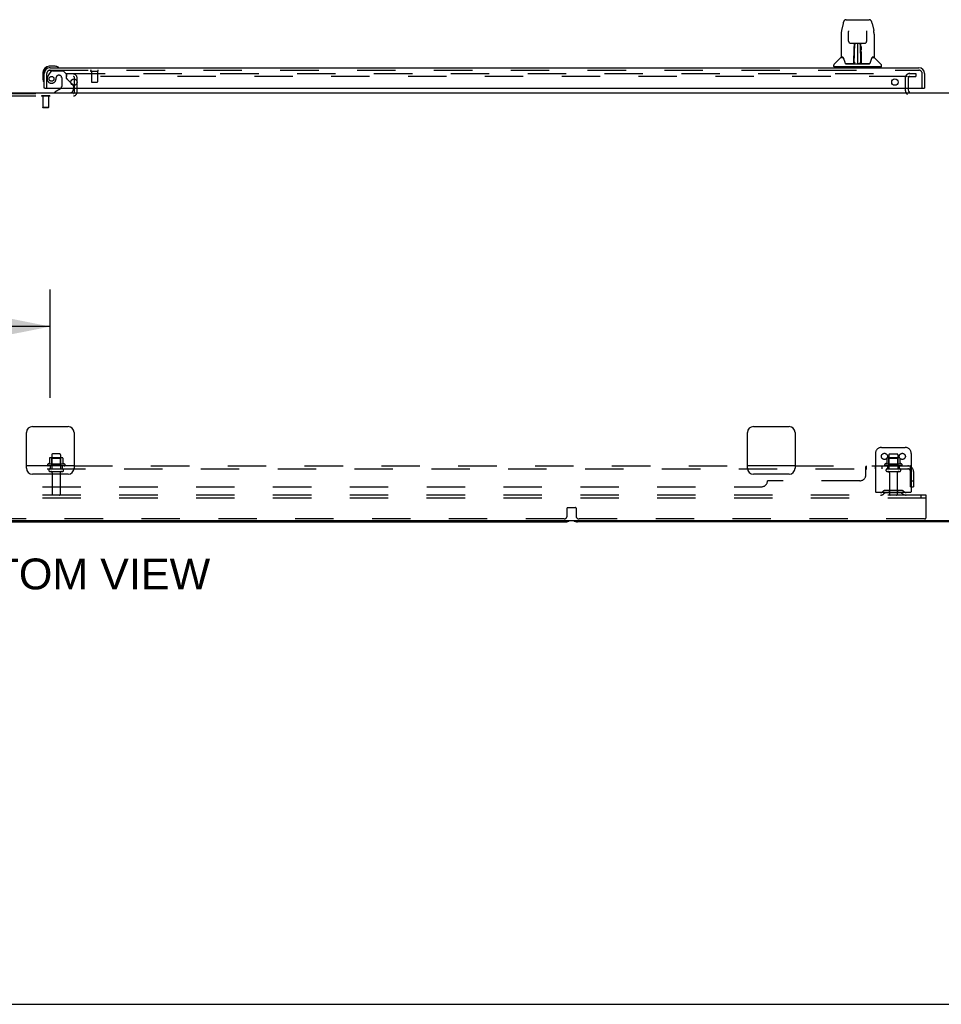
# Model space of a CAD drawing. Header units: inches. Extents: x 0 to 293, y 0 to 190.
# Tile 2 of 104: x 84 to 122, y 0 to 41. Entities that reach past the tile are written whole.
import ezdxf

# ---------------------------------------------------------------- set-up
doc = ezdxf.new("R2010")
doc.units = ezdxf.units.IN
doc.header["$LTSCALE"] = 16.12069
doc.header["$MEASUREMENT"] = 0
doc.linetypes.add('HIDDEN', pattern=[0.2, 0.1, -0.1])
doc.layers.get('0').update_dxf_attribs({"linetype": 'CONTINUOUS'})
for name, color, linetype in [('DEFAULT_2', 8, 'HIDDEN'), ('DIMENSIONS', 7, 'CONTINUOUS'), ('RIGHT_OR_MAIN_DOOR_ASSEMBLY', 7, 'CONTINUOUS'), ('SUBPANEL', 7, 'CONTINUOUS')]:
    doc.layers.add(name, color=color, linetype=linetype)
doc.styles.get("Standard").update_dxf_attribs({"font": 'arial.ttf'})
doc.dimstyles.new('DIMSTYLE_1', dxfattribs={"dimtxt": 1.293103, "dimasz": 1.724138, "dimexe": 0.09, "dimexo": 0.07, "dimgap": 0.0375, "dimtad": 0, "dimtih": 1, "dimtoh": 1, "dimzin": 4, "dimdsep": 46, "dimtxsty": 'Standard', "dimblk": '_FILLED', "dimblk1": '_FILLED', "dimblk2": '_FILLED', "dimcen": 0.09, "dimadec": 3, "dimazin": 1, "dimtfac": 1, "dimtdec": 3, "dimtofl": 0, "dimtmove": 0, "dimatfit": 3, "dimldrblk": '_FILLED', "dimfxl": 0, "dimtolj": 1, "dimtzin": 4, "dimarcsym": 0})

# ---------------------------------------------------------------- blocks, each defined once
blk = doc.blocks.new('_FILLED')
at = {"color": 0, "linetype": 'ByBlock'}
blk.add_solid([(0, 0), (-1, 0.2), (-1, -0.2)], dxfattribs=at)
blk = doc.blocks.new('*D8')
at = {"layer": 'DIMENSIONS', "color": 2, "linetype": 'Continuous'}
for p, q in [((54.62, 25.451), (54.62, 29.992)), ((84.87, 25.451), (84.87, 29.992)), ((54.62, 28.441), (64.837, 28.441)), ((84.87, 28.441), (74.653, 28.441))]:
    blk.add_line(p, q, dxfattribs=at)
at = {"layer": 'DIMENSIONS', "color": 2, "linetype": 'Continuous', "xscale": 1.724137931, "yscale": 1.724137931, "zscale": 1.724137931, "rotation": 180}
blk.add_blockref('_FILLED', (54.62, 28.441), dxfattribs=at)
at = {"layer": 'DIMENSIONS', "color": 2, "linetype": 'Continuous', "xscale": 1.724137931, "yscale": 1.724137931, "zscale": 1.724137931}
blk.add_blockref('_FILLED', (84.87, 28.441), dxfattribs=at)
at = {"layer": 'DIMENSIONS', "color": 2, "linetype": 'Continuous', "insert": (69.745, 29.087), "char_height": 1.2931, "width": 8.52295, "attachment_point": 2, "line_spacing_factor": 0.9}
blk.add_mtext('30.25 TYP', dxfattribs=at)

msp = doc.modelspace()

# ---------------------------------------------------------------- linework, layer by layer
at = {"color": 7, "linetype": 'Continuous'}
for p, q in [((120.87, 38.448), (120.87, 38.369)), ((46.057, 38.244), (123.682, 38.244)), ((83.87, 22.494), (83.87, 23.994)), ((84.12, 24.244), (85.62, 24.244)), ((85.87, 23.994), (85.87, 22.494)), ((114.12, 22.494), (114.12, 23.994)), ((114.37, 24.244), (115.87, 24.244)), ((116.12, 23.994), (116.12, 22.494)), ((84.842, 22.92), (84.842, 22.692)), ((85.375, 22.93), (84.864, 22.93)), ((84.932, 23.064), (84.932, 22.93)), ((85.277, 23.094), (84.962, 23.094)), ((85.307, 23.064), (85.307, 22.93)), ((85.397, 22.92), (85.397, 22.692)), ((85.476, 22.664), (84.764, 22.664)), ((85.62, 22.244), (84.12, 22.244)), ((115.87, 22.244), (114.37, 22.244)), ((46.12, 20.307), (123.557, 20.307)), ((63.245, 20.244), (106.495, 20.244)), ((123.495, 20.244), (106.995, 20.244)), ((0, 0), (293.103, 0))]:
    msp.add_line(p, q, dxfattribs=at)
for centre, radius, start, end in [((120.995, 38.369), 0.125, 180, 270), ((84.12, 23.994), 0.25, 90, 180), ((85.62, 23.994), 0.25, 0, 90), ((114.37, 23.994), 0.25, 90, 180), ((115.87, 23.994), 0.25, 0, 90), ((84.852, 22.92), 0.01, 95.1938, 180), ((84.864, 22.789), 0.141, 90, 95.2081), ((84.962, 23.064), 0.03, 90, 180), ((85.277, 23.064), 0.03, 0, 90), ((85.375, 22.789), 0.141, 84.7919, 90), ((85.387, 22.92), 0.01, 0, 84.8062), ((84.12, 22.494), 0.25, 180, 270), ((84.786, 22.633), 0.0384, 124.4497, 270), ((85.12, 22.064), 0.698, 113.9679, 120.6631), ((84.832, 22.711), 0.01, 293.9679, 360), ((85.407, 22.711), 0.01, 180, 246.0321), ((85.12, 22.064), 0.698, 59.3369, 66.0321), ((85.454, 22.633), 0.0384, 270, 55.5503), ((85.62, 22.494), 0.25, 270, 360), ((114.37, 22.494), 0.25, 180, 270), ((115.87, 22.494), 0.25, 270, 360), ((106.495, 20.494), 0.25, 270, 311.404), ((106.995, 20.494), 0.25, 228.5954, 270)]:
    msp.add_arc(centre, radius, start, end, dxfattribs=at)
at = {"layer": 'DEFAULT_2', "color": 8, "linetype": 'HIDDEN'}
for p, q in [((85.557, 39.057), (85.557, 38.932)), ((85.557, 39.057), (120.839, 39.057)), ((120.839, 38.932), (85.557, 38.932)), ((85.891, 38.274), (85.891, 38.883)), ((85.995, 38.274), (85.995, 38.883)), ((120.745, 38.869), (120.745, 38.369)), ((120.866, 39.057), (121.182, 39.057)), ((120.866, 38.932), (121.182, 38.932)), ((120.87, 38.869), (120.87, 38.448)), ((121.182, 39.057), (121.182, 38.932)), ((82.649, 38.224), (85.841, 38.224)), ((82.649, 38.12), (85.841, 38.12)), ((84.51, 38.124), (84.51, 38.106)), ((84.847, 38.124), (84.51, 38.124)), ((84.847, 38.106), (84.51, 38.106)), ((84.555, 38.106), (84.555, 37.634)), ((84.803, 38.106), (84.803, 37.634)), ((84.847, 38.124), (84.847, 38.106)), ((84.565, 37.624), (84.555, 37.634)), ((84.803, 37.634), (84.555, 37.634)), ((84.793, 37.624), (84.565, 37.624)), ((84.793, 37.624), (84.803, 37.634)), ((119.745, 23.369), (120.745, 23.369)), ((84.936, 22.91), (84.916, 22.93)), ((84.932, 22.93), (84.932, 22.469)), ((84.936, 22.614), (84.936, 22.91)), ((85.303, 22.91), (84.936, 22.91)), ((85.303, 22.91), (85.323, 22.93)), ((85.303, 22.614), (85.303, 22.91)), ((85.307, 22.93), (85.307, 22.469)), ((119.495, 23.119), (119.495, 21.369)), ((119.967, 22.92), (119.967, 22.692)), ((120.5, 22.93), (119.989, 22.93)), ((120.061, 22.91), (120.041, 22.93)), ((120.057, 23.064), (120.057, 22.469)), ((120.428, 22.91), (120.061, 22.91)), ((120.061, 22.614), (120.061, 22.91)), ((120.087, 23.094), (120.402, 23.094)), ((120.428, 22.91), (120.448, 22.93)), ((120.428, 22.614), (120.428, 22.91)), ((120.432, 23.064), (120.432, 22.469)), ((120.522, 22.92), (120.522, 22.692)), ((120.995, 23.119), (120.995, 21.369)), ((85.454, 22.594), (84.786, 22.594)), ((84.862, 22.469), (85.377, 22.469)), ((84.862, 22.359), (85.377, 22.359)), ((84.936, 22.614), (84.916, 22.594)), ((85.303, 22.614), (84.936, 22.614)), ((85.303, 22.614), (85.323, 22.594)), ((120.601, 22.664), (119.889, 22.664)), ((120.579, 22.594), (119.911, 22.594)), ((119.987, 22.469), (120.502, 22.469)), ((119.987, 22.359), (120.502, 22.359)), ((120.061, 22.614), (120.041, 22.594)), ((120.428, 22.614), (120.061, 22.614)), ((120.428, 22.614), (120.448, 22.594)), ((84.955, 22.297), (84.955, 21.399)), ((85.285, 22.297), (85.285, 21.399)), ((120.08, 22.297), (120.08, 21.399)), ((120.41, 22.297), (120.41, 21.399)), ((119.838, 21.542), (119.77, 21.493)), ((120.585, 21.563), (119.904, 21.563)), ((120.07, 21.563), (120.07, 21.459)), ((120.42, 21.563), (120.42, 21.459)), ((120.652, 21.542), (120.72, 21.493)), ((121.62, 21.369), (48.62, 21.369)), ((121.62, 21.244), (48.62, 21.244)), ((120.995, 21.473), (119.495, 21.473)), ((119.898, 21.457), (119.83, 21.408)), ((120.585, 21.459), (119.904, 21.459)), ((120.591, 21.457), (120.659, 21.408)), ((121.41, 21.244), (121.41, 21.369)), ((121.62, 21.244), (121.62, 21.369)), ((121.62, 20.432), (121.62, 21.244)), ((106.557, 20.494), (106.557, 20.825)), ((106.577, 20.845), (106.912, 20.845)), ((106.932, 20.825), (106.932, 20.494)), ((106.432, 20.369), (63.307, 20.369)), ((121.557, 20.369), (107.057, 20.369))]:
    msp.add_line(p, q, dxfattribs=at)
for centre in [(119.87, 22.994), (120.62, 22.994)]:
    msp.add_circle(centre, 0.128, dxfattribs=at)
for centre, radius, start, end in [((85.841, 38.883), 0.154, 0, 90), ((85.841, 38.883), 0.05, 0, 90), ((120.932, 38.869), 0.188, 90, 180), ((120.932, 38.869), 0.0625, 90, 180), ((85.841, 38.274), 0.154, 270, 360), ((85.841, 38.274), 0.05, 270, 360), ((120.995, 38.369), 0.25, 180, 229.2391), ((119.745, 23.119), 0.25, 90, 180), ((120.745, 23.119), 0.25, 0, 90), ((119.977, 22.92), 0.01, 95.1938, 180), ((119.989, 22.789), 0.141, 90, 95.2081), ((120.087, 23.064), 0.03, 90, 180), ((120.402, 23.064), 0.03, 0, 90), ((120.5, 22.789), 0.141, 84.7919, 90), ((120.512, 22.92), 0.01, 0, 84.8062), ((84.862, 22.414), 0.055, 90, 270), ((84.892, 22.297), 0.0625, 0, 90), ((85.347, 22.297), 0.0625, 90, 180), ((85.377, 22.414), 0.055, 270, 90), ((119.911, 22.633), 0.0384, 124.4497, 270), ((120.245, 22.064), 0.698, 113.9679, 120.6631), ((119.987, 22.414), 0.055, 90, 270), ((119.957, 22.711), 0.01, 293.9679, 360), ((120.017, 22.297), 0.0625, 0, 90), ((120.472, 22.297), 0.0625, 90, 180), ((120.502, 22.414), 0.055, 270, 90), ((120.532, 22.711), 0.01, 180, 246.0321), ((120.245, 22.064), 0.698, 59.3369, 66.0321), ((120.579, 22.633), 0.0384, 270, 55.5503), ((119.709, 21.577), 0.104, 270, 305.7539), ((119.904, 21.449), 0.114, 90, 125.7539), ((120.585, 21.449), 0.114, 54.2461, 90), ((120.781, 21.577), 0.104, 234.2461, 270), ((84.985, 21.399), 0.03, 180, 270), ((85.255, 21.399), 0.03, 270, 360), ((119.709, 21.577), 0.208, 270, 305.7539), ((119.904, 21.449), 0.01, 90, 125.7539), ((120.11, 21.399), 0.03, 180, 270), ((120.38, 21.399), 0.03, 270, 360), ((120.585, 21.449), 0.01, 54.2461, 90), ((120.781, 21.577), 0.208, 234.2461, 270), ((106.577, 20.825), 0.02, 90, 180), ((106.912, 20.825), 0.02, 0, 90), ((106.432, 20.494), 0.125, 270, 360), ((107.057, 20.494), 0.125, 180, 270), ((121.557, 20.432), 0.0625, 270, 360)]:
    msp.add_arc(centre, radius, start, end, dxfattribs=at)
at = {"layer": 'RIGHT_OR_MAIN_DOOR_ASSEMBLY', "color": 7, "linetype": 'Continuous'}
for p, q in [((118.136, 41.163), (118.071, 40.858)), ((118.26, 41.318), (119.229, 41.318)), ((119.354, 41.163), (119.419, 40.858)), ((118.056, 40.715), (118.056, 39.751)), ((118.056, 40.715), (118.056, 40.714)), ((118.357, 40.853), (118.357, 40.85)), ((118.357, 40.85), (118.357, 40.845)), ((118.357, 40.845), (118.357, 40.839)), ((118.357, 40.839), (118.358, 40.829)), ((118.365, 40.411), (118.358, 40.829)), ((119.125, 40.411), (119.132, 40.834)), ((119.132, 40.843), (119.132, 40.848)), ((119.132, 40.834), (119.132, 40.843)), ((119.434, 40.714), (119.434, 39.751)), ((118.445, 40.334), (118.505, 40.334)), ((118.546, 40.335), (118.944, 40.335)), ((118.594, 40.094), (118.595, 40.131)), ((118.594, 40.055), (118.594, 40.094)), ((118.595, 40.165), (118.595, 40.195)), ((118.595, 40.131), (118.595, 40.165)), ((118.605, 40.335), (118.602, 39.98)), ((118.603, 40.134), (118.602, 40.095)), ((118.602, 40.095), (118.602, 40.055)), ((118.603, 40.2), (118.603, 40.169)), ((118.603, 40.169), (118.603, 40.134)), ((118.618, 40.098), (118.603, 40.098)), ((118.603, 40.091), (118.618, 40.091)), ((118.607, 39.475), (118.622, 40.335)), ((118.631, 40.33), (118.63, 40.281)), ((118.631, 40.335), (118.631, 40.33)), ((118.745, 40.335), (118.745, 39.464)), ((118.859, 40.281), (118.859, 40.335)), ((118.882, 39.475), (118.867, 40.335)), ((118.886, 40.098), (118.871, 40.098)), ((118.872, 40.091), (118.887, 40.091)), ((118.887, 39.98), (118.884, 40.335)), ((118.887, 40.115), (118.887, 40.152)), ((118.887, 40.075), (118.887, 40.115)), ((118.895, 40.195), (118.895, 40.165)), ((118.895, 40.165), (118.895, 40.131)), ((118.895, 40.131), (118.895, 40.094)), ((118.895, 40.094), (118.895, 40.055)), ((118.984, 40.334), (119.045, 40.334)), ((118.047, 39.727), (117.752, 39.432)), ((118.124, 39.743), (118.064, 39.743)), ((118.068, 39.735), (118.13, 39.735)), ((118.127, 39.74), (118.128, 39.739)), ((118.591, 39.487), (118.593, 39.783)), ((118.593, 39.783), (118.594, 39.835)), ((118.6, 39.782), (118.593, 39.783)), ((118.594, 39.835), (118.594, 39.884)), ((118.598, 39.487), (118.6, 39.782)), ((118.601, 39.98), (118.602, 40.055)), ((118.602, 39.98), (118.602, 39.96)), ((118.602, 39.96), (118.602, 39.952)), ((118.602, 39.952), (118.604, 39.952)), ((118.604, 39.952), (118.603, 39.875)), ((118.603, 39.875), (118.603, 39.875)), ((118.603, 39.868), (118.603, 39.875)), ((118.605, 39.868), (118.603, 39.868)), ((118.603, 39.856), (118.603, 39.868)), ((118.603, 39.865), (118.611, 39.865)), ((118.603, 39.62), (118.603, 39.855)), ((118.878, 39.865), (118.887, 39.865)), ((118.887, 39.868), (118.884, 39.868)), ((118.886, 39.952), (118.887, 39.875)), ((118.886, 39.62), (118.886, 39.855)), ((118.888, 39.98), (118.887, 40.075)), ((118.888, 39.96), (118.887, 39.98)), ((118.887, 39.875), (118.887, 39.873)), ((118.887, 39.873), (118.887, 39.861)), ((118.887, 39.861), (118.887, 39.858)), ((118.887, 39.858), (118.887, 39.857)), ((118.888, 39.961), (118.888, 39.971)), ((118.888, 39.933), (118.888, 39.961)), ((118.888, 39.952), (118.888, 39.96)), ((118.889, 39.782), (118.892, 39.487)), ((118.896, 39.809), (118.899, 39.487)), ((119.358, 39.732), (119.362, 39.739)), ((119.36, 39.735), (119.422, 39.735)), ((119.362, 39.739), (119.362, 39.739)), ((119.365, 39.743), (119.366, 39.744)), ((119.426, 39.743), (119.365, 39.743)), ((119.442, 39.727), (119.737, 39.432)), ((85.079, 39.362), (84.823, 39.362)), ((84.866, 39.302), (84.823, 39.302)), ((85.117, 39.359), (85.079, 39.362)), ((85.215, 39.316), (85.208, 39.317)), ((117.741, 39.349), (117.741, 39.404)), ((119.741, 39.342), (117.749, 39.342)), ((117.8, 39.342), (117.8, 39.302)), ((118.592, 39.468), (118.259, 39.468)), ((118.28, 39.46), (119.209, 39.46)), ((118.593, 39.468), (118.592, 39.468)), ((118.594, 39.464), (118.593, 39.464)), ((118.597, 39.469), (118.597, 39.467)), ((118.6, 39.482), (118.601, 39.489)), ((118.6, 39.48), (118.6, 39.482)), ((118.6, 39.482), (118.6, 39.482)), ((118.6, 39.479), (118.6, 39.48)), ((118.6, 39.478), (118.6, 39.479)), ((118.6, 39.477), (118.6, 39.478)), ((118.601, 39.528), (118.603, 39.62)), ((118.601, 39.5), (118.601, 39.528)), ((118.601, 39.5), (118.601, 39.476)), ((118.601, 39.489), (118.601, 39.5)), ((118.606, 39.464), (118.612, 39.46)), ((118.617, 39.542), (118.608, 39.543)), ((118.611, 39.468), (118.609, 39.468)), ((118.617, 39.542), (118.616, 39.466)), ((118.616, 39.466), (118.745, 39.464)), ((118.874, 39.466), (118.745, 39.464)), ((118.881, 39.543), (118.872, 39.542)), ((118.874, 39.466), (118.872, 39.542)), ((118.878, 39.46), (118.883, 39.464)), ((118.88, 39.468), (118.879, 39.468)), ((118.886, 39.62), (118.888, 39.528)), ((118.888, 39.528), (118.889, 39.501)), ((118.888, 39.476), (118.889, 39.5)), ((118.888, 39.476), (118.889, 39.473)), ((118.889, 39.501), (118.889, 39.489)), ((118.889, 39.489), (118.889, 39.486)), ((118.889, 39.486), (118.889, 39.483)), ((118.889, 39.483), (118.889, 39.481)), ((118.889, 39.481), (118.889, 39.479)), ((118.889, 39.479), (118.889, 39.478)), ((118.889, 39.478), (118.889, 39.477)), ((118.889, 39.478), (118.889, 39.478)), ((118.892, 39.47), (118.893, 39.469)), ((118.893, 39.467), (118.893, 39.469)), ((118.894, 39.462), (118.895, 39.464)), ((119.231, 39.468), (118.898, 39.468)), ((119.69, 39.342), (119.69, 39.302)), ((119.749, 39.349), (119.749, 39.404)), ((84.56, 39.099), (84.56, 38.843)), ((84.56, 38.843), (84.563, 38.805)), ((84.605, 38.714), (84.606, 38.707)), ((84.64, 38.448), (84.62, 38.448)), ((85.739, 38.675), (85.819, 38.595)), ((85.849, 38.448), (85.849, 38.401)), ((121.537, 38.448), (121.557, 38.448)), ((85.3, 38.421), (85.062, 38.283)), ((85.062, 38.244), (85.062, 38.283))]:
    msp.add_line(p, q, dxfattribs=at)
at = {"layer": 'RIGHT_OR_MAIN_DOOR_ASSEMBLY', "color": 3, "linetype": 'Continuous'}
for p, q in [((84.866, 39.302), (121.311, 39.302)), ((84.62, 38.448), (84.62, 39.056)), ((121.557, 39.056), (121.557, 38.448)), ((84.64, 38.448), (121.537, 38.448))]:
    msp.add_line(p, q, dxfattribs=at)
at = {"layer": 'RIGHT_OR_MAIN_DOOR_ASSEMBLY', "color": 8, "linetype": 'HIDDEN'}
for p, q in [((84.724, 38.448), (84.724, 39.056)), ((84.9, 39.144), (84.798, 38.999)), ((84.849, 39.198), (121.311, 39.198)), ((84.964, 39.177), (85.416, 39.177)), ((85.252, 38.985), (85.219, 38.985)), ((85.35, 38.887), (85.35, 38.508)), ((85.542, 39.051), (85.416, 39.177)), ((85.542, 39.051), (85.542, 38.872)), ((86.582, 39.155), (86.866, 39.155)), ((86.6, 39.155), (86.6, 38.708)), ((86.848, 39.155), (86.848, 38.708)), ((121.453, 38.448), (121.453, 39.056)), ((85.6, 38.814), (85.739, 38.675)), ((85.849, 38.524), (85.849, 38.448)), ((86.61, 38.698), (86.838, 38.698))]:
    msp.add_line(p, q, dxfattribs=at)
at = {"layer": 'RIGHT_OR_MAIN_DOOR_ASSEMBLY', "color": 7, "linetype": 'Continuous'}
for points in [[(118.26, 41.318), (118.257, 41.318), (118.243, 41.316), (118.23, 41.313), (118.218, 41.308), (118.207, 41.301), (118.196, 41.293), (118.187, 41.284), (118.179, 41.275), (118.172, 41.264), (118.165, 41.253), (118.16, 41.24), (118.154, 41.227), (118.149, 41.212), (118.144, 41.195), (118.139, 41.176), (118.136, 41.163)], [(119.354, 41.163), (119.351, 41.177), (119.346, 41.195), (119.341, 41.212), (119.335, 41.227), (119.33, 41.241), (119.324, 41.253), (119.317, 41.265), (119.31, 41.275), (119.302, 41.285), (119.293, 41.294), (119.282, 41.302), (119.271, 41.308), (119.258, 41.313), (119.245, 41.317), (119.232, 41.318), (119.229, 41.318)], [(118.071, 40.858), (118.065, 40.827), (118.06, 40.788), (118.057, 40.748), (118.056, 40.714)], [(118.357, 40.857), (118.357, 40.857), (118.357, 40.857), (118.357, 40.857), (118.357, 40.856), (118.357, 40.855), (118.357, 40.853)], [(119.132, 40.848), (119.133, 40.852), (119.133, 40.854), (119.133, 40.855), (119.133, 40.856), (119.133, 40.857), (119.133, 40.857)], [(119.434, 40.714), (119.433, 40.748), (119.43, 40.788), (119.424, 40.828), (119.419, 40.858)], [(118.365, 40.411), (118.365, 40.405), (118.367, 40.394), (118.371, 40.383), (118.376, 40.373), (118.382, 40.364), (118.389, 40.356), (118.398, 40.348), (118.408, 40.343), (118.418, 40.338), (118.428, 40.335), (118.439, 40.334), (118.444, 40.334)], [(118.506, 40.334), (118.515, 40.334), (118.526, 40.334), (118.537, 40.334), (118.546, 40.335)], [(118.603, 40.2), (118.602, 40.199), (118.602, 40.197), (118.6, 40.196), (118.599, 40.195), (118.597, 40.195), (118.595, 40.195)], [(118.887, 40.152), (118.887, 40.185), (118.887, 40.2)], [(118.944, 40.335), (118.953, 40.334), (118.964, 40.334), (118.975, 40.334), (118.984, 40.334)], [(119.046, 40.334), (119.052, 40.334), (119.062, 40.336), (119.073, 40.339), (119.083, 40.343), (119.093, 40.349), (119.101, 40.357), (119.109, 40.365), (119.115, 40.375), (119.12, 40.385), (119.123, 40.395), (119.124, 40.406), (119.125, 40.411)], [(118.124, 39.744), (118.124, 39.744), (118.124, 39.744), (118.124, 39.743)], [(118.124, 39.743), (118.125, 39.743), (118.125, 39.742), (118.126, 39.741), (118.127, 39.741)], [(118.127, 39.74), (118.126, 39.741), (118.126, 39.742), (118.126, 39.743), (118.125, 39.743), (118.126, 39.743)], [(118.133, 39.735), (118.131, 39.737), (118.13, 39.738), (118.129, 39.739), (118.128, 39.74), (118.127, 39.74)], [(118.128, 39.739), (118.132, 39.732), (118.145, 39.704), (118.16, 39.668), (118.176, 39.626), (118.192, 39.578), (118.206, 39.531)], [(118.594, 39.884), (118.594, 39.907), (118.594, 39.928), (118.594, 39.947), (118.594, 39.964)], [(118.602, 39.96), (118.602, 39.959), (118.603, 39.956), (118.604, 39.952)], [(118.886, 39.952), (118.886, 39.956), (118.887, 39.959), (118.888, 39.96)], [(118.887, 39.857), (118.887, 39.857), (118.887, 39.856), (118.887, 39.856)], [(118.889, 39.782), (118.888, 39.862), (118.888, 39.887), (118.888, 39.911), (118.888, 39.933)], [(118.895, 39.964), (118.895, 39.947), (118.895, 39.928), (118.896, 39.907), (118.896, 39.884), (118.896, 39.86), (118.896, 39.809)], [(119.283, 39.531), (119.297, 39.577), (119.313, 39.624), (119.329, 39.667), (119.344, 39.703), (119.358, 39.732)], [(119.363, 39.74), (119.362, 39.74), (119.361, 39.739), (119.36, 39.738), (119.358, 39.737), (119.357, 39.735)], [(119.362, 39.739), (119.362, 39.74), (119.363, 39.74)], [(119.363, 39.741), (119.363, 39.741), (119.364, 39.742), (119.365, 39.743), (119.365, 39.743)], [(119.364, 39.743), (119.364, 39.743), (119.364, 39.743), (119.364, 39.742), (119.363, 39.741), (119.363, 39.74)], [(118.206, 39.531), (118.209, 39.523), (118.214, 39.51), (118.219, 39.499), (118.224, 39.491), (118.229, 39.483)], [(118.229, 39.483), (118.235, 39.477), (118.241, 39.473), (118.249, 39.469), (118.256, 39.468), (118.259, 39.468)], [(118.59, 39.468), (118.592, 39.468), (118.594, 39.469), (118.596, 39.47), (118.597, 39.471), (118.598, 39.473), (118.598, 39.475)], [(118.593, 39.464), (118.593, 39.465), (118.592, 39.464), (118.592, 39.464), (118.591, 39.464), (118.59, 39.463), (118.59, 39.462)], [(118.6, 39.475), (118.6, 39.473), (118.599, 39.472), (118.598, 39.47), (118.596, 39.469), (118.594, 39.468), (118.593, 39.468)], [(118.593, 39.468), (118.594, 39.468), (118.596, 39.468), (118.597, 39.469)], [(118.597, 39.469), (118.598, 39.47), (118.599, 39.471), (118.599, 39.472), (118.599, 39.473), (118.6, 39.474), (118.6, 39.474), (118.6, 39.474), (118.6, 39.475), (118.6, 39.475), (118.6, 39.475), (118.6, 39.475), (118.6, 39.476), (118.6, 39.476), (118.6, 39.476), (118.6, 39.476), (118.6, 39.477), (118.6, 39.477)], [(118.597, 39.469), (118.599, 39.47), (118.6, 39.472)], [(118.6, 39.472), (118.601, 39.473), (118.601, 39.475)], [(118.6, 39.471), (118.6, 39.471), (118.601, 39.469), (118.602, 39.468), (118.604, 39.467), (118.605, 39.466), (118.606, 39.464)], [(118.606, 39.468), (118.605, 39.468), (118.604, 39.469), (118.603, 39.47), (118.603, 39.47), (118.602, 39.471), (118.601, 39.472), (118.601, 39.473), (118.601, 39.473)], [(118.609, 39.468), (118.609, 39.468), (118.608, 39.468), (118.607, 39.468), (118.606, 39.468)], [(118.883, 39.468), (118.881, 39.468), (118.88, 39.468)], [(118.889, 39.473), (118.889, 39.472), (118.888, 39.471), (118.887, 39.47), (118.886, 39.47), (118.885, 39.469), (118.884, 39.468), (118.883, 39.468)], [(118.883, 39.464), (118.884, 39.465), (118.885, 39.466), (118.887, 39.467), (118.888, 39.468), (118.889, 39.469), (118.889, 39.47), (118.89, 39.471), (118.89, 39.471)], [(118.889, 39.477), (118.889, 39.477), (118.89, 39.476), (118.89, 39.476), (118.89, 39.476), (118.89, 39.475), (118.89, 39.475), (118.89, 39.475), (118.89, 39.475), (118.89, 39.474), (118.89, 39.474), (118.89, 39.473), (118.89, 39.473), (118.891, 39.472), (118.891, 39.471), (118.892, 39.47)], [(118.889, 39.473), (118.89, 39.472), (118.891, 39.47), (118.892, 39.469), (118.893, 39.469)], [(118.892, 39.475), (118.892, 39.473), (118.893, 39.472), (118.894, 39.47), (118.895, 39.469), (118.897, 39.468), (118.9, 39.468)], [(118.893, 39.469), (118.895, 39.468), (118.896, 39.468)], [(118.894, 39.462), (118.894, 39.462), (118.894, 39.461), (118.895, 39.461), (118.895, 39.461), (118.895, 39.461), (118.896, 39.461), (118.896, 39.461), (118.897, 39.461), (118.898, 39.461), (118.898, 39.462), (118.899, 39.462), (118.9, 39.462)], [(118.896, 39.468), (118.897, 39.468), (118.898, 39.468)], [(119.231, 39.468), (119.233, 39.468), (119.24, 39.469), (119.248, 39.472), (119.254, 39.477), (119.26, 39.483)], [(119.26, 39.483), (119.266, 39.49), (119.271, 39.499), (119.276, 39.509), (119.28, 39.522), (119.283, 39.531)]]:
    msp.add_lwpolyline(points, dxfattribs=at)
at = {"layer": 'RIGHT_OR_MAIN_DOOR_ASSEMBLY', "color": 8, "linetype": 'HIDDEN'}
msp.add_circle((84.924, 38.835), 0.101, dxfattribs=at)
at = {"layer": 'RIGHT_OR_MAIN_DOOR_ASSEMBLY', "color": 3, "linetype": 'Continuous'}
for centre in [(85.87, 38.698), (120.307, 38.698)]:
    msp.add_circle(centre, 0.133, dxfattribs=at)
at = {"layer": 'RIGHT_OR_MAIN_DOOR_ASSEMBLY', "color": 7, "linetype": 'Continuous'}
for centre, radius, start, end in [((118.068, 39.706), 0.0295, 90, 135), ((118.064, 39.751), 0.00787, 180, 270), ((118.605, 39.859), 0.00886, 359, 89), ((118.885, 39.859), 0.00886, 91, 181), ((119.422, 39.706), 0.0295, 45, 90), ((119.426, 39.751), 0.00787, 270, 360), ((84.823, 39.099), 0.263, 90, 180), ((84.823, 39.099), 0.203, 90, 180), ((85.079, 39.112), 0.25, 59.1101, 90), ((85.2, 39.317), 0.015, 270, 353.6204), ((85.2, 39.314), 0.015, 6.3796, 59.1101), ((117.78, 39.404), 0.0394, 135, 180), ((117.749, 39.349), 0.00787, 180, 270), ((118.605, 39.468), 0.00787, 182, 258.8695), ((118.616, 39.475), 0.00886, 179.0026, 269), ((118.874, 39.475), 0.00886, 271, 1), ((118.885, 39.468), 0.00787, 281.1329, 358), ((119.709, 39.404), 0.0394, 0, 45), ((119.741, 39.349), 0.00787, 270, 360), ((84.81, 38.843), 0.25, 180, 210.8899), ((84.608, 38.722), 0.015, 210.8899, 263.6204), ((84.605, 38.722), 0.015, 276.3796, 360), ((85.25, 38.508), 0.1, 300.092, 323.4532), ((85.749, 38.524), 0.1, 27.0268, 45), ((85.692, 38.401), 0.157, 270, 360)]:
    msp.add_arc(centre, radius, start, end, dxfattribs=at)
at = {"layer": 'RIGHT_OR_MAIN_DOOR_ASSEMBLY', "color": 3, "linetype": 'Continuous'}
for centre, start, end in [((84.866, 39.056), 90, 180), ((121.311, 39.056), 0, 90)]:
    msp.add_arc(centre, 0.246, start, end, dxfattribs=at)
at = {"layer": 'RIGHT_OR_MAIN_DOOR_ASSEMBLY', "color": 8, "linetype": 'HIDDEN'}
for centre, radius, start, end in [((84.866, 39.056), 0.142, 90, 180), ((84.924, 38.835), 0.187, 163.1561, 342.1518), ((85.114, 38.778), 0.386, 144.9, 163.1561), ((84.964, 39.098), 0.079, 90, 144.9), ((84.728, 38.899), 0.393, 342.0702, 358.3395), ((85.219, 38.887), 0.098, 90, 180), ((85.252, 38.887), 0.098, 0, 90), ((85.581, 38.872), 0.039, 180, 248.3904), ((86.582, 39.177), 0.0215, 90, 270), ((86.866, 39.177), 0.0215, 270, 90), ((121.311, 39.056), 0.142, 0, 90), ((85.25, 38.508), 0.1, 323.4532, 360), ((85.53, 38.743), 0.1, 45, 68.3904), ((85.749, 38.524), 0.1, 0, 27.0268), ((86.61, 38.708), 0.01, 180, 270), ((86.838, 38.708), 0.01, 270, 360)]:
    msp.add_arc(centre, radius, start, end, dxfattribs=at)
at = {"layer": 'SUBPANEL', "color": 8, "linetype": 'HIDDEN'}
for p, q in [((49.276, 22.469), (120.964, 22.469)), ((55.62, 22.594), (83.87, 22.594)), ((84.87, 22.594), (84.87, 22.469)), ((85.37, 22.594), (85.37, 22.469)), ((85.87, 22.594), (114.12, 22.594)), ((116.12, 22.594), (120.964, 22.594)), ((119.089, 22.219), (119.089, 22.54)), ((119.096, 22.552), (119.097, 22.556)), ((119.124, 22.469), (119.124, 22.594)), ((119.486, 22.594), (119.486, 22.469)), ((119.767, 22.594), (119.767, 22.469)), ((119.995, 22.594), (119.995, 22.469)), ((120.495, 22.594), (120.495, 22.469)), ((121.002, 22.54), (120.923, 22.444)), ((120.964, 22.469), (120.964, 22.594)), ((120.964, 22.525), (120.964, 22.529)), ((120.964, 22.529), (120.964, 22.529)), ((120.964, 21.719), (120.964, 22.357)), ((121.089, 22.357), (121.089, 21.719)), ((118.839, 21.969), (114.964, 21.969)), ((120.964, 21.969), (121.089, 21.969)), ((55.526, 21.719), (114.714, 21.719)), ((120.964, 21.719), (121.089, 21.719))]:
    msp.add_line(p, q, dxfattribs=at)
at = {"layer": 'SUBPANEL', "color": 3, "linetype": 'Continuous'}
for p, q in [((85.87, 22.594), (83.87, 22.594)), ((116.12, 22.594), (114.12, 22.594))]:
    msp.add_line(p, q, dxfattribs=at)
at = {"layer": 'SUBPANEL', "color": 8, "linetype": 'HIDDEN'}
for points in [[(119.089, 22.54), (119.09, 22.543), (119.092, 22.545), (119.094, 22.548), (119.096, 22.552)], [(119.089, 22.444), (119.09, 22.443), (119.092, 22.443), (119.094, 22.443), (119.095, 22.444), (119.097, 22.444), (119.098, 22.445), (119.1, 22.446), (119.101, 22.447), (119.103, 22.448), (119.104, 22.45), (119.106, 22.451), (119.107, 22.453), (119.108, 22.455), (119.111, 22.459)], [(119.089, 22.444), (119.09, 22.443), (119.092, 22.443), (119.094, 22.443), (119.095, 22.444), (119.097, 22.444), (119.098, 22.445), (119.1, 22.446), (119.101, 22.447), (119.103, 22.448), (119.104, 22.45), (119.106, 22.451)], [(119.097, 22.556), (119.099, 22.56), (119.102, 22.567)], [(119.102, 22.567), (119.104, 22.571), (119.106, 22.575)], [(119.106, 22.575), (119.107, 22.578), (119.109, 22.582), (119.111, 22.585), (119.113, 22.588), (119.115, 22.59), (119.117, 22.592), (119.119, 22.593), (119.121, 22.594), (119.122, 22.594), (119.124, 22.594)], [(119.111, 22.585), (119.113, 22.588), (119.115, 22.59), (119.117, 22.592), (119.119, 22.593), (119.121, 22.594), (119.122, 22.594), (119.124, 22.594)], [(119.111, 22.459), (119.112, 22.461), (119.114, 22.462), (119.115, 22.464), (119.117, 22.466), (119.118, 22.467), (119.12, 22.468)], [(119.114, 22.462), (119.115, 22.464), (119.117, 22.466), (119.118, 22.467), (119.12, 22.468), (119.121, 22.469), (119.122, 22.469), (119.124, 22.469)], [(119.121, 22.469), (119.122, 22.469), (119.124, 22.469)], [(120.923, 22.444), (120.923, 22.443), (120.924, 22.443), (120.925, 22.443), (120.926, 22.444), (120.927, 22.444), (120.928, 22.445), (120.93, 22.446), (120.931, 22.447), (120.933, 22.448), (120.934, 22.45), (120.936, 22.451), (120.94, 22.455)], [(120.94, 22.455), (120.942, 22.457), (120.944, 22.459), (120.946, 22.461), (120.949, 22.462), (120.951, 22.464), (120.953, 22.466), (120.956, 22.467), (120.958, 22.468), (120.96, 22.469), (120.962, 22.469), (120.964, 22.469)], [(120.964, 22.529), (120.964, 22.529), (120.964, 22.529), (120.964, 22.528), (120.963, 22.528), (120.963, 22.527), (120.963, 22.527), (120.963, 22.526), (120.963, 22.525), (120.963, 22.525), (120.963, 22.524), (120.963, 22.523), (120.963, 22.523), (120.962, 22.522), (120.962, 22.521), (120.962, 22.52), (120.962, 22.52), (120.962, 22.519), (120.962, 22.518), (120.961, 22.517), (120.961, 22.516), (120.961, 22.516), (120.961, 22.515), (120.961, 22.514), (120.96, 22.513), (120.96, 22.512), (120.96, 22.511), (120.96, 22.511), (120.959, 22.51), (120.959, 22.509), (120.959, 22.508), (120.959, 22.507), (120.958, 22.506), (120.958, 22.505), (120.958, 22.504), (120.958, 22.503), (120.957, 22.502), (120.957, 22.501), (120.957, 22.5), (120.956, 22.499), (120.956, 22.498), (120.956, 22.497), (120.955, 22.496), (120.955, 22.495), (120.954, 22.494), (120.954, 22.493), (120.954, 22.492), (120.953, 22.491), (120.953, 22.49), (120.952, 22.489), (120.952, 22.488), (120.952, 22.487), (120.951, 22.486), (120.951, 22.485), (120.95, 22.484), (120.95, 22.483), (120.949, 22.482), (120.949, 22.481), (120.949, 22.48), (120.948, 22.479), (120.948, 22.479), (120.947, 22.478), (120.947, 22.477), (120.947, 22.476), (120.946, 22.475), (120.946, 22.474), (120.945, 22.474), (120.945, 22.473), (120.945, 22.472), (120.944, 22.471), (120.944, 22.471), (120.943, 22.47), (120.943, 22.469), (120.943, 22.469), (120.942, 22.468), (120.942, 22.467), (120.942, 22.467), (120.941, 22.466), (120.941, 22.466), (120.941, 22.466), (120.941, 22.465)], [(120.941, 22.465), (120.941, 22.465), (120.941, 22.465), (120.941, 22.465), (120.941, 22.465), (120.941, 22.466), (120.941, 22.466), (120.941, 22.466), (120.941, 22.467), (120.942, 22.467), (120.942, 22.467), (120.943, 22.468), (120.943, 22.468), (120.943, 22.469)], [(120.987, 22.564), (120.984, 22.571), (120.982, 22.575), (120.981, 22.578), (120.979, 22.582), (120.977, 22.585), (120.975, 22.588), (120.973, 22.59), (120.971, 22.592), (120.969, 22.593), (120.967, 22.594), (120.965, 22.594), (120.964, 22.594)], [(121.002, 22.54), (121, 22.543), (120.997, 22.545), (120.995, 22.548), (120.993, 22.552), (120.991, 22.556), (120.989, 22.56), (120.987, 22.564)]]:
    msp.add_lwpolyline(points, dxfattribs=at)
for centre, radius, start, end in [((120.852, 22.357), 0.237, 0, 90), ((120.852, 22.357), 0.112, 0, 90), ((114.714, 21.969), 0.25, 270, 360), ((118.839, 22.219), 0.25, 270, 360)]:
    msp.add_arc(centre, radius, start, end, dxfattribs=at)

# ---------------------------------------------------------------- texts
at = {"layer": 'DIMENSIONS', "color": 2, "linetype": 'Continuous', "insert": (85.16, 18.706), "char_height": 1.2931, "width": 12.81566, "attachment_point": 2, "line_spacing_factor": 0.9}
msp.add_mtext('BOTTOM VIEW', dxfattribs=at)

# ---------------------------------------------------------------- dimensions: what is measured, and where the dimension line sits
at = {"layer": 'DIMENSIONS', "color": 2, "linetype": 'Continuous'}
dim = msp.add_linear_dim(base=(54.62, 28.441), p1=(84.87, 25.381), p2=(54.62, 25.381), angle=180, text='<> TYP', dimstyle='DIMSTYLE_1', dxfattribs=at)
dim.commit()
dim.dimension.update_dxf_attribs({"geometry": '*D8', "text_midpoint": (69.745, 28.441), "dimtype": 160})

doc.saveas('drawing.dxf')
